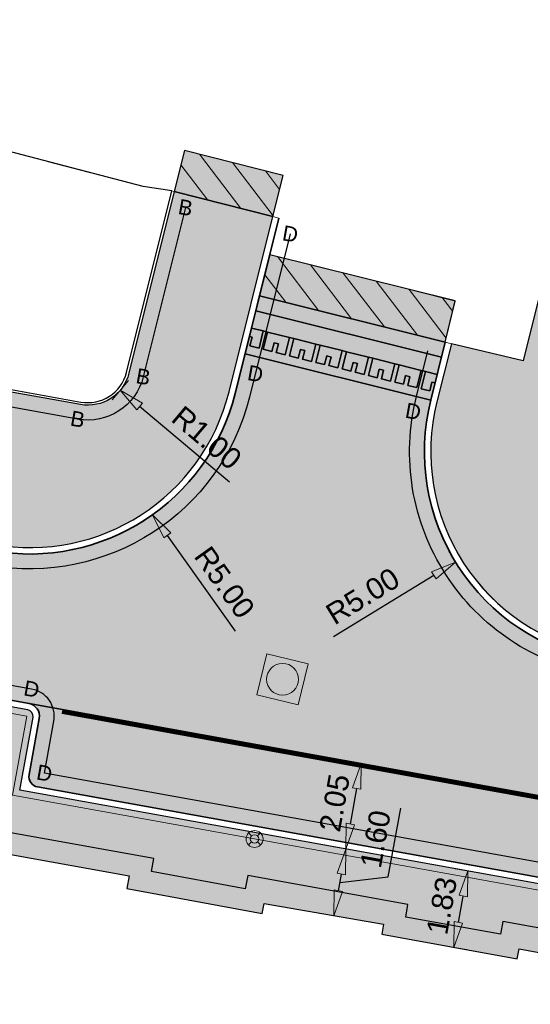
# Model space of a CAD drawing. Header units: metres. Extents: x 131295 to 132236, y 397710 to 398702.
# Tile 27 of 127: x 131347 to 131359, y 397926 to 397950. Entities that reach past the tile are written whole.
import ezdxf
from ezdxf.enums import TextEntityAlignment as Align

# ---------------------------------------------------------------- set-up
doc = ezdxf.new("R2010")
doc.units = ezdxf.units.M
doc.linetypes.add('AL-MATERIAALS', pattern=[2, 1, -1])
doc.linetypes.add('MA-1-3', pattern=[4, 1, -3])
doc.layers.get('Defpoints').update_dxf_attribs({"color": 128})
for name, color, linetype, lineweight in [('N-IE-markering 1 - 3 streep 0.10', 255, 'MA-1-3', 18), ('N-IE-te stellen putdeksel', 190, 'Continuous', 18), ('N-IE-verkeersbordpaal @ 0.2', 190, 'Continuous', 18), ('N-KO-opsluitband 60x200mm', 2, 'Continuous', 25), ('N-KO-opsluitband achterkant', 8, 'Continuous', 5), ('N-KO-tekst banden', 1, 'Continuous', 18), ('N-KO-trottoirband 130-150x250mm', 3, 'Continuous', 35), ('N-KO-trottoirband achterkant', 8, 'Continuous', 5), ("N-VH-arcering 'MAT' grijs 254", 254, 'Continuous', 18), ('N-VH-arcering herstraten', 1, 'Continuous', 18), ('X-AL-maatvoering', 1, 'Continuous', 18), ('X-AL-materiaalscheiding', 1, 'AL-MATERIAALS', 18), ('X-AL-sinusdrempel grijs', 252, 'Continuous', 25), ('X-AL-sinusdrempel wit', 255, 'Continuous', 25), ('X-AL-sinusdrempel zwart', 250, 'Continuous', 25)]:
    doc.layers.add(name, color=color, linetype=linetype, lineweight=lineweight)
doc.layers.add("N-VH-arcering 'MAT' kleur 1 (heiderood)", color=7, linetype='Continuous', lineweight=18, true_color=0xd98c8c)
doc.layers.add("N-VH-arcering 'MAT' kleur 5 (roodbruin)", color=7, linetype='Continuous', lineweight=18, true_color=0xc5a6a0)
for name, color, linetype, plot in [('X-AL-contourlijnen', 30, 'Continuous', False), ('X-AL-hulplijn bandenlijnnummers', 30, 'Continuous', False), ('X-AL-hulplijn hoogtetekst', 190, 'Continuous', False)]:
    doc.layers.add(name, color=color, linetype=linetype, plot=plot)
doc.styles.add('CS Annotative', font='arial.ttf')
doc.dimstyles.new('CS Annotative', dxfattribs={"dimtxt": 2.5, "dimasz": 3, "dimexe": 0.18, "dimexo": 0.0625, "dimgap": 1, "dimtad": 1, "dimzin": 0, "dimdsep": 46, "dimtxsty": 'CS Annotative', "dimblk": 'CS Dimensionpijl', "dimcen": 0, "dimse1": 1, "dimse2": 1, "dimclrd": 256, "dimclre": 256, "dimclrt": 2, "dimadec": 0, "dimazin": 0, "dimtm": 1e-09, "dimtfac": 1, "dimtofl": 0, "dimtmove": 1, "dimatfit": 3, "dimfxl": 1, "dimtfillclr": 256, "dimtolj": 1, "dimtzin": 0, "dimarcsym": 0})
pattern_1 = [(307.33, (0, 0), (0.3975780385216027, 0.3032024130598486), [])]

# ---------------------------------------------------------------- blocks, each defined once
blk = doc.blocks.new('CS Dimensionpijl')
h = blk.add_hatch(color=256)
h.dxf.hatch_style = 1
h.paths.add_polyline_path([(-1, -0.1666666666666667), (0, 0), (-1, 0.1666666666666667)])
at = {"flags": 128}
blk.add_lwpolyline([(0, 0.5), (0, -0.5)], dxfattribs=at)
blk.add_lwpolyline([(-1, -0.1666666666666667), (0, 0), (-1, 0.1666666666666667)], close=True, dxfattribs=at)
blk = doc.blocks.new('*D227')
at = {"layer": 'Defpoints', "color": 0, "transparency": 16777216}
for p in [(131346.8439401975, 397941.8870582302), (131349.7456175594, 397937.8151706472)]:
    blk.add_point(p, dxfattribs=at)
at = {"layer": 'X-AL-maatvoering', "lineweight": -2, "transparency": 16777216}
blk.add_line((131351.7045862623, 397935.0661743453), (131350.0938188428, 397937.3265441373), dxfattribs=at)
at = {"layer": 'X-AL-maatvoering', "lineweight": -2, "transparency": 16777216, "xscale": 0.6000000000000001, "yscale": 0.6000000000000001, "zscale": 0.6000000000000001, "rotation": 125.4741414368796}
blk.add_blockref('CS Dimensionpijl', (131349.7456175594, 397937.8151706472), dxfattribs=at)
at = {"layer": 'X-AL-maatvoering', "color": 2, "transparency": 16777216, "insert": (131351.4440782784, 397936.2162648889), "char_height": 0.5, "attachment_point": 5, "rotation": 305.4741414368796, "style": 'CS Annotative'}
blk.add_mtext('\\A1;R5.00', dxfattribs=at)
blk = doc.blocks.new('*D228')
at = {"layer": 'Defpoints', "color": 0, "transparency": 16777216}
for p in [(131361.1626603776, 397939.303095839), (131356.8960980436, 397936.6960964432)]:
    blk.add_point(p, dxfattribs=at)
at = {"layer": 'X-AL-maatvoering', "lineweight": -2, "transparency": 16777216}
blk.add_line((131354.0156737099, 397934.9360695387), (131356.3841105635, 397936.3832565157), dxfattribs=at)
at = {"layer": 'X-AL-maatvoering', "lineweight": -2, "transparency": 16777216, "xscale": 0.6000000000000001, "yscale": 0.6000000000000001, "zscale": 0.6000000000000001, "rotation": 31.42619954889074}
blk.add_blockref('CS Dimensionpijl', (131356.8960980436, 397936.6960964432), dxfattribs=at)
at = {"layer": 'X-AL-maatvoering', "color": 2, "transparency": 16777216, "insert": (131354.7065120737, 397935.8917447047), "char_height": 0.5, "attachment_point": 5, "rotation": 31.42619954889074, "style": 'CS Annotative'}
blk.add_mtext('\\A1;R5.00', dxfattribs=at)
blk = doc.blocks.new('*D250')
at = {"layer": 'Defpoints', "color": 0, "transparency": 16777216}
for p in [(131348.2169429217, 397941.4003845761), (131348.9815364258, 397940.7558717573)]:
    blk.add_point(p, dxfattribs=at)
at = {"layer": 'X-AL-maatvoering', "lineweight": -2, "transparency": 16777216}
blk.add_line((131351.5624828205, 397938.5802673), (131349.4402925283, 397940.3691640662), dxfattribs=at)
at = {"layer": 'X-AL-maatvoering', "lineweight": -2, "transparency": 16777216, "xscale": 0.6000000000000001, "yscale": 0.6000000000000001, "zscale": 0.6000000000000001, "rotation": 139.8708418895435}
blk.add_blockref('CS Dimensionpijl', (131348.9815364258, 397940.7558717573), dxfattribs=at)
at = {"layer": 'X-AL-maatvoering', "color": 2, "transparency": 16777216, "insert": (131351.0242037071, 397939.6294709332), "char_height": 0.5, "attachment_point": 5, "rotation": 319.8708418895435, "style": 'CS Annotative'}
blk.add_mtext('\\A1;R1.00', dxfattribs=at)
blk = doc.blocks.new('CS Verkeersbordpaal')
at = {"flags": 128}
for points in [[(-0.7071067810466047, 0.7071067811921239), (-0.3535533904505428, 0.3535533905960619)], [(0.3535533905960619, 0.3535533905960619), (0.7071067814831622, 0.7071067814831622)], [(-0.7071067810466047, -0.7071067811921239), (-0.3535533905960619, -0.3535533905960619)], [(0.3535533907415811, -0.3535533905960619), (0.707106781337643, -0.7071067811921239)]]:
    blk.add_lwpolyline(points, dxfattribs=at)
for radius in [1, 0.5000000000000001]:
    blk.add_circle((0, 0), radius)
blk = doc.blocks.new('CS te stellen put(deksel)')
at = {"flags": 128}
blk.add_lwpolyline([(-0.5, -0.5), (0.5, -0.5), (0.5, 0.5), (-0.5000000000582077, 0.5), (-0.5, -0.5)], close=True, dxfattribs=at)
blk.add_circle((0.0001273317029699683, 0.0003214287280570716), 0.3749999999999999)
blk = doc.blocks.new('*D613')
at = {"layer": 'Defpoints', "color": 0, "transparency": 16777216}
for p in [(131356.7839575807, 397929.4744844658), (131357.185429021, 397929.4020347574), (131356.4585, 397927.671)]:
    blk.add_point(p, dxfattribs=at)
at = {"layer": 'X-AL-maatvoering', "lineweight": -2, "transparency": 16777216}
blk.add_line((131356.9665265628, 397928.1890128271), (131357.0788738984, 397928.8115722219), dxfattribs=at)
at = {"layer": 'X-AL-maatvoering', "lineweight": -2, "transparency": 16777216, "xscale": 0.6000000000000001, "yscale": 0.6000000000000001, "zscale": 0.6000000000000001}
for p, rotation in [((131357.1854290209, 397929.4020347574), 79.77047559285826), ((131356.8599714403, 397927.5985502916), 259.7704755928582)]:
    blk.add_blockref('CS Dimensionpijl', p, dxfattribs=dict(at, rotation=rotation))
at = {"layer": 'X-AL-maatvoering', "color": 2, "transparency": 16777216, "insert": (131356.5744830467, 397928.5811779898), "char_height": 0.5, "attachment_point": 5, "rotation": 79.77047559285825, "style": 'CS Annotative'}
blk.add_mtext('\\A1;1.83', dxfattribs=at)
blk = doc.blocks.new('*D614')
at = {"layer": 'Defpoints', "color": 0, "transparency": 16777216}
for p in [(131354.0697769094, 397929.9642866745), (131354.309204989, 397929.9210793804), (131353.7855, 397928.389)]:
    blk.add_point(p, dxfattribs=at)
at = {"layer": 'X-AL-maatvoering', "lineweight": -2, "transparency": 16777216}
for p, q in [((131355.3101154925, 397929.2630581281), (131355.6031420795, 397930.8868301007)), ((131354.1314832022, 397928.9362552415), (131354.2026498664, 397929.330616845)), ((131354.1670665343, 397929.1334360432), (131355.3101154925, 397929.2630581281))]:
    blk.add_line(p, q, dxfattribs=at)
at = {"layer": 'X-AL-maatvoering', "lineweight": -2, "transparency": 16777216, "xscale": 0.6000000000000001, "yscale": 0.6000000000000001, "zscale": 0.6000000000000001}
for p, rotation in [((131354.3092049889, 397929.9210793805), 79.77047559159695), ((131354.0249280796, 397928.345792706), 259.7704755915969)]:
    blk.add_blockref('CS Dimensionpijl', p, dxfattribs=dict(at, rotation=rotation))
at = {"layer": 'X-AL-maatvoering', "color": 2, "transparency": 16777216, "insert": (131355.0085794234, 397930.1557992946), "char_height": 0.5, "attachment_point": 5, "rotation": 79.77047559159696, "style": 'CS Annotative'}
blk.add_mtext('\\A1;1.60', dxfattribs=at)
blk = doc.blocks.new('*D615')
at = {"layer": 'Defpoints', "color": 0, "transparency": 16777216}
for p in [(131354.6732683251, 397931.9384930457), (131354.6732683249, 397931.9384930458), (131354.0697769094, 397929.9642866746)]:
    blk.add_point(p, dxfattribs=at)
at = {"layer": 'X-AL-maatvoering', "lineweight": -2, "transparency": 16777216}
blk.add_line((131354.4157601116, 397930.5115419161), (131354.5667132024, 397931.3480305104), dxfattribs=at)
at = {"layer": 'X-AL-maatvoering', "lineweight": -2, "transparency": 16777216, "xscale": 0.6000000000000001, "yscale": 0.6000000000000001, "zscale": 0.6000000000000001}
for p, rotation in [((131354.6732683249, 397931.9384930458), 79.7704755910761), ((131354.3092049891, 397929.9210793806), 259.7704755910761)]:
    blk.add_blockref('CS Dimensionpijl', p, dxfattribs=dict(at, rotation=rotation))
at = {"layer": 'X-AL-maatvoering', "color": 2, "transparency": 16777216, "insert": (131354.0431872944, 397931.0106413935), "char_height": 0.5, "attachment_point": 5, "rotation": 79.7704755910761, "style": 'CS Annotative'}
blk.add_mtext('\\A1;2.05', dxfattribs=at)

msp = doc.modelspace()

# ---------------------------------------------------------------- hatches: boundary and pattern name
at = {"layer": "N-VH-arcering 'MAT' grijs 254"}
h = msp.add_hatch(color=256, dxfattribs=at)
h.dxf.hatch_style = 1
h.paths.add_polyline_path([(131350.5016745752, 397946.4133555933), (131350.2571161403, 397945.4437210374), (131352.5842457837, 397944.8567791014), (131352.8288042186, 397945.8264136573)])
h = msp.add_hatch(color=256, dxfattribs=at)
h.dxf.hatch_style = 1
edge = h.paths.add_edge_path()
edge.add_line((131351.549502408, 397940.7122457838), (131352.5842457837, 397944.8567791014))
edge.add_line((131352.5842457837, 397944.8567791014), (131350.2571161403, 397945.4437210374))
edge.add_line((131350.2571161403, 397945.4437210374), (131349.1871619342, 397941.1581552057))
edge.add_arc((131348.2169429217, 397941.400384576), 1.000000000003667, 259.80570405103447, 345.9818429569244, ccw=False)
edge.add_line((131348.0399561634, 397940.4161713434), (131345.2595608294, 397940.9161576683))
edge.add_line((131345.2595608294, 397940.9161576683), (131344.6978093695, 397937.803278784))
edge.add_line((131344.6978093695, 397937.803278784), (131344.9930406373, 397937.7500012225))
edge.add_line((131344.9930406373, 397937.7500012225), (131344.9131242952, 397937.3071543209))
edge.add_line((131344.9131242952, 397937.3071543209), (131345.9826196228, 397937.1141527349))
edge.add_arc((131346.8439401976, 397941.8870582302), 4.849999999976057, 259.7704755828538, 345.981842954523)
h = msp.add_hatch(color=256, dxfattribs=at)
h.dxf.hatch_style = 1
edge = h.paths.add_edge_path()
edge.add_line((131362.3298426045, 397940.1562312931), (131376.1443479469, 397937.6747420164))
edge.add_line((131376.1443479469, 397937.6747420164), (131375.4591707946, 397933.8779143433))
edge.add_line((131375.4591707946, 397933.8779143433), (131375.1217462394, 397932.0081163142))
edge.add_arc((131375.2693618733, 397931.9814775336), 0.1499999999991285, 169.7704755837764, 259.7704755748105)
edge.add_line((131375.2427230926, 397931.8338618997), (131375.3581578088, 397932.4735296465))
edge.add_line((131375.3581578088, 397932.4735296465), (131375.5057734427, 397932.4468908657))
edge.add_line((131375.5057734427, 397932.4468908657), (131376.391467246, 397932.2870581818))
edge.add_line((131376.391467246, 397932.2870581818), (131376.5390828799, 397932.2604194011))
edge.add_line((131376.5390828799, 397932.2604194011), (131376.4236481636, 397931.6207516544))
edge.add_arc((131376.4502869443, 397931.7683672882), 0.1499999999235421, 259.7704755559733, 349.7704755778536)
edge.add_line((131376.5979025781, 397931.7417285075), (131376.9353271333, 397933.6115265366))
edge.add_line((131376.9353271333, 397933.6115265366), (131377.6207187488, 397937.409542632))
edge.add_line((131377.6207187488, 397937.409542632), (131388.4651395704, 397935.4615674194))
edge.add_line((131388.4651395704, 397935.4615674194), (131395.1418002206, 397934.2707183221))
edge.add_line((131395.1418002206, 397934.2707183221), (131394.4523823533, 397930.4503912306))
edge.add_line((131394.4523823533, 397930.4503912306), (131394.1149577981, 397928.5805932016))
edge.add_arc((131394.2625734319, 397928.553954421), 0.1499999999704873, 169.7704755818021, 259.7704755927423)
edge.add_line((131394.2359346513, 397928.4063387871), (131394.3513693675, 397929.0460065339))
edge.add_line((131394.3513693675, 397929.0460065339), (131394.4989850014, 397929.0193677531))
edge.add_line((131394.4989850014, 397929.0193677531), (131395.3846788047, 397928.8595350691))
edge.add_line((131395.3846788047, 397928.8595350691), (131395.5322944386, 397928.8328962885))
edge.add_line((131395.5322944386, 397928.8328962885), (131395.4168597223, 397928.1932285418))
edge.add_arc((131395.443498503, 397928.3408441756), 0.1499999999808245, 259.7704755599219, 349.7704755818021)
edge.add_line((131395.5911141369, 397928.3142053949), (131395.928538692, 397930.184003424))
edge.add_line((131395.928538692, 397930.184003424), (131396.618498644, 397934.0073344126))
edge.add_line((131396.618498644, 397934.0073344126), (131412.509402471, 397931.1730330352))
edge.add_line((131412.509402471, 397931.1730330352), (131419.7245417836, 397929.885910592))
edge.add_line((131419.7245417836, 397929.885910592), (131418.6670311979, 397923.9974926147))
edge.add_line((131418.6670311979, 397923.9974926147), (131419.847956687, 397923.7843822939))
edge.add_line((131419.847956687, 397923.7843822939), (131420.9058923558, 397929.6751672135))
edge.add_line((131420.9058923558, 397929.6751672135), (131428.6123601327, 397928.3003957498))
edge.add_line((131428.6123601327, 397928.3003957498), (131444.9507375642, 397925.4286671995))
edge.add_line((131444.9507375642, 397925.4286671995), (131444.1380420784, 397920.9252118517))
edge.add_line((131444.1380420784, 397920.9252118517), (131442.3111351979, 397921.2548962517))
edge.add_line((131442.3111351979, 397921.2548962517), (131442.0980249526, 397920.0739711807))
edge.add_arc((131442.3932562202, 397920.0206936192), 0.2999999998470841, 169.7704755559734, 259.7704756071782)
edge.add_line((131442.339978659, 397919.7254623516), (131443.576423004, 397919.5023330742))
edge.add_line((131443.576423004, 397919.5023330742), (131443.6563393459, 397919.9451799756))
edge.add_line((131443.6563393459, 397919.9451799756), (131443.9515706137, 397919.8919024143))
edge.add_line((131443.9515706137, 397919.8919024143), (131446.018189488, 397919.5189594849))
edge.add_line((131446.018189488, 397919.5189594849), (131446.3134207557, 397919.4656819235))
edge.add_line((131446.3134207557, 397919.4656819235), (131446.2335044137, 397919.0228350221))
edge.add_line((131446.2335044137, 397919.0228350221), (131449.382789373, 397918.4545137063))
edge.add_arc((131449.4360669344, 397918.7497449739), 0.2999999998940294, 259.7704755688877, 349.7704756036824)
edge.add_line((131449.7312982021, 397918.6964674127), (131449.9444084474, 397919.8773924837))
edge.add_line((131449.9444084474, 397919.8773924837), (131446.2046609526, 397920.5522689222))
edge.add_line((131446.2046609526, 397920.5522689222), (131446.9495302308, 397924.6798734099))
edge.add_line((131446.9495302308, 397924.6798734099), (131468.0387509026, 397917.3295160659))
edge.add_arc((131467.7096321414, 397916.3852275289), 1.000000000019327, -10.229524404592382, 70.78470337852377, ccw=False)
edge.add_line((131468.6937363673, 397916.207635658), (131469.7208847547, 397919.601642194))
edge.add_line((131469.7208847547, 397919.601642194), (131465.8175513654, 397921.0128124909))
edge.add_line((131465.8175513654, 397921.0128124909), (131464.3862742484, 397921.499552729))
edge.add_line((131464.3862742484, 397921.499552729), (131464.0850284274, 397920.6137285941))
edge.add_line((131464.0850284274, 397920.6137285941), (131448.1858229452, 397926.1551776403))
edge.add_line((131448.1858229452, 397926.1551776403), (131448.492, 397927.037))
edge.add_line((131448.492, 397927.037), (131444.99, 397927.91))
edge.add_line((131444.99, 397927.91), (131444.8753790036, 397927.2695054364))
edge.add_line((131444.8753790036, 397927.2695054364), (131428.9262189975, 397930.072822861))
edge.add_line((131428.9262189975, 397930.072822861), (131412.8254588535, 397932.945068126))
edge.add_line((131412.8254588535, 397932.945068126), (131388.7822892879, 397937.2334075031))
edge.add_line((131388.7822892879, 397937.2334075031), (131363.9438561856, 397941.6951166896))
edge.add_line((131363.9438561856, 397941.6951166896), (131364.07, 397942.4))
edge.add_line((131364.07, 397942.4), (131358.9602732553, 397943.3144214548))
edge.add_line((131358.9602732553, 397943.3144214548), (131358.4923955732, 397941.445300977))
edge.add_line((131358.4923955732, 397941.445300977), (131356.8013946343, 397941.8533012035))
edge.add_line((131356.8013946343, 397941.8533012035), (131356.4578310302, 397940.4808397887))
edge.add_arc((131361.1626603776, 397939.3030958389), 4.849999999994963, 165.9461456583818, 259.7459520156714)
edge.add_line((131360.2992969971, 397934.5305594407), (131361.1689388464, 397939.3495762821))
edge.add_arc((131362.1530430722, 397939.1719844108), 1.00000000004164, 79.81660319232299, 169.770475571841, ccw=False)
h = msp.add_hatch(color=256, dxfattribs=at)
h.dxf.hatch_style = 1
edge = h.paths.add_edge_path()
edge.add_line((131305.9683725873, 397938.6446867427), (131304.3972268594, 397938.9282163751))
edge.add_line((131304.3972268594, 397938.9282163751), (131304.1102677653, 397937.3380666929))
edge.add_line((131304.1102677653, 397937.3380666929), (131307.9418037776, 397936.6333467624))
edge.add_line((131307.9418037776, 397936.6333467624), (131307.9524383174, 397936.6876625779))
edge.add_line((131307.9524383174, 397936.6876625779), (131311.3923371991, 397936.0733593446))
edge.add_line((131311.3923371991, 397936.0733593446), (131311.4702741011, 397936.3942461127))
edge.add_line((131311.4702741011, 397936.3942461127), (131313.2153861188, 397936.0362549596))
edge.add_line((131313.2153861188, 397936.0362549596), (131313.1698974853, 397935.7181955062))
edge.add_line((131313.1698974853, 397935.7181955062), (131316.6313671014, 397935.0993692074))
edge.add_line((131316.6313671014, 397935.0993692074), (131322.9994931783, 397933.9552348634))
edge.add_line((131322.9994931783, 397933.9552348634), (131326.690603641, 397933.2914761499))
edge.add_line((131326.690603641, 397933.2914761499), (131328.4937154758, 397932.9817477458))
edge.add_line((131328.4937154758, 397932.9817477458), (131331.202870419, 397932.5006052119))
edge.add_line((131331.202870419, 397932.5006052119), (131331.154, 397932.226))
edge.add_line((131331.154, 397932.226), (131334.354, 397931.644))
edge.add_line((131334.354, 397931.644), (131334.396, 397931.88))
edge.add_line((131334.396, 397931.88), (131337.2042140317, 397931.4347740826))
edge.add_line((131337.2042140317, 397931.4347740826), (131337.1502516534, 397931.1315569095))
edge.add_line((131337.1502516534, 397931.1315569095), (131340.345, 397930.563))
edge.add_line((131340.345, 397930.563), (131340.399164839, 397930.8673548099))
edge.add_line((131340.399164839, 397930.8673548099), (131343.2003135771, 397930.3701480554))
edge.add_line((131343.2003135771, 397930.3701480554), (131343.145, 397930.068))
edge.add_line((131343.145, 397930.068), (131346.346, 397929.482))
edge.add_line((131346.346, 397929.482), (131346.401686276, 397929.7949038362))
edge.add_line((131346.401686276, 397929.7949038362), (131349.1939817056, 397929.2913257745))
edge.add_line((131349.1939817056, 397929.2913257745), (131349.14, 397928.988))
edge.add_line((131349.14, 397928.988), (131352.332596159, 397928.3964465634))
edge.add_line((131352.332596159, 397928.3964465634), (131352.377, 397928.632))
edge.add_line((131352.377, 397928.632), (131355.194, 397928.1459999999))
edge.add_line((131355.194, 397928.1459999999), (131355.156, 397927.908))
edge.add_line((131355.156, 397927.908), (131358.355, 397927.326))
edge.add_line((131358.355, 397927.326), (131358.4, 397927.564))
edge.add_line((131358.4, 397927.564), (131361.203, 397927.046))
edge.add_line((131361.203, 397927.046), (131361.161, 397926.81))
edge.add_line((131361.161, 397926.81), (131364.367, 397926.246))
edge.add_line((131364.367, 397926.246), (131364.409, 397926.482))
edge.add_line((131364.409, 397926.482), (131367.199, 397925.969))
edge.add_line((131367.199, 397925.969), (131367.054, 397925.182))
edge.add_line((131367.054, 397925.182), (131372.193, 397924.2659999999))
edge.add_line((131372.193, 397924.2659999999), (131372.333, 397925.062))
edge.add_line((131372.333, 397925.062), (131375.132, 397924.54))
edge.add_line((131375.132, 397924.54), (131375.088, 397924.304))
edge.add_line((131375.088, 397924.304), (131378.306, 397923.739))
edge.add_line((131378.306, 397923.739), (131378.348, 397923.975))
edge.add_line((131378.348, 397923.975), (131381.137, 397923.471))
edge.add_line((131381.137, 397923.471), (131381.094, 397923.235))
edge.add_line((131381.094, 397923.235), (131384.306, 397922.66))
edge.add_line((131384.306, 397922.66), (131384.348, 397922.896))
edge.add_line((131384.348, 397922.896), (131387.15, 397922.387))
edge.add_line((131387.15, 397922.387), (131387.105, 397922.151))
edge.add_line((131387.105, 397922.151), (131390.316, 397921.58))
edge.add_line((131390.316, 397921.58), (131390.3710130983, 397921.8891212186))
edge.add_line((131390.3710130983, 397921.8891212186), (131393.1636637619, 397921.3851582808))
edge.add_line((131393.1636637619, 397921.3851582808), (131393.109, 397921.078))
edge.add_line((131393.109, 397921.078), (131396.301, 397920.506))
edge.add_line((131396.301, 397920.506), (131396.3549689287, 397920.8092539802))
edge.add_line((131396.3549689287, 397920.8092539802), (131399.1476195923, 397920.3052910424))
edge.add_line((131399.1476195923, 397920.3052910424), (131399.094, 397920.004))
edge.add_line((131399.094, 397920.004), (131402.3616196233, 397919.424))
edge.add_line((131402.3616196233, 397919.424), (131402.3616196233, 397919.7252912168))
edge.add_line((131402.3616196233, 397919.7252912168), (131405.1623656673, 397919.2198673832))
edge.add_line((131405.1623656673, 397919.2198673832), (131405.107, 397918.916))
edge.add_line((131405.107, 397918.916), (131408.313110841, 397918.3361609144))
edge.add_line((131408.313110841, 397918.3361609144), (131408.356, 397918.572))
edge.add_line((131408.356, 397918.572), (131411.0600000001, 397918.09))
edge.add_line((131411.0600000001, 397918.09), (131412.909, 397917.752))
edge.add_line((131412.909, 397917.752), (131414.4663848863, 397917.4673791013))
edge.add_line((131414.4663848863, 397917.4673791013), (131414.363, 397916.899))
edge.add_line((131414.363, 397916.899), (131413.9411507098, 397914.5797991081))
edge.add_line((131413.9411507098, 397914.5797991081), (131416.3243109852, 397914.1463159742))
edge.add_line((131416.3243109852, 397914.1463159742), (131416.6026757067, 397915.6729739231))
edge.add_arc((131411.831342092, 397916.5429598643), 4.850000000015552, 349.6664361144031, 439.770475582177)
edge.add_line((131412.6926626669, 397921.3158653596), (131410.6700502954, 397921.6808668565))
edge.add_arc((131410.6434115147, 397921.5332512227), 0.1499999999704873, 79.77047558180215, 169.7704755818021)
edge.add_line((131410.4957958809, 397921.5598900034), (131410.1850101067, 397919.8377076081))
edge.add_line((131410.1850101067, 397919.8377076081), (131381.8428084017, 397924.9523534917))
edge.add_line((131381.8428084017, 397924.9523534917), (131382.1535941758, 397926.6745358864))
edge.add_arc((131382.0059785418, 397926.701174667), 0.1500000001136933, 349.7704755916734, 439.7704755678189)
edge.add_line((131382.0326173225, 397926.848790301), (131381.9171826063, 397926.2091225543))
edge.add_line((131381.9171826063, 397926.2091225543), (131381.7695669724, 397926.2357613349))
edge.add_line((131381.7695669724, 397926.2357613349), (131380.8838731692, 397926.395594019))
edge.add_line((131380.8838731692, 397926.395594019), (131380.7362575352, 397926.4222327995))
edge.add_line((131380.7362575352, 397926.4222327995), (131380.8516922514, 397927.0619005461))
edge.add_arc((131380.8250534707, 397926.9142849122), 0.1499999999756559, 79.77047557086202, 169.7704755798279)
edge.add_line((131380.6774378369, 397926.9409236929), (131380.3666520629, 397925.2187412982))
edge.add_line((131380.3666520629, 397925.2187412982), (131346.6118771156, 397931.3101424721))
edge.add_line((131346.6118771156, 397931.3101424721), (131346.9226628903, 397933.0323248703))
edge.add_arc((131346.7750472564, 397933.058963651), 0.1500000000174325, 349.7704756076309, 439.7704748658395)
edge.add_line((131346.801686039, 397933.2065792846), (131345.6207609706, 397933.4196895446))
edge.add_arc((131345.5941221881, 397933.272073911), 0.1500000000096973, 79.77047487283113, 169.7704755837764)
edge.add_line((131345.4465065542, 397933.2987126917), (131345.1357207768, 397931.5765302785))
edge.add_line((131345.1357207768, 397931.5765302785), (131305.9683725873, 397938.6446867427))
at = {"layer": "N-VH-arcering 'MAT' kleur 1 (heiderood)"}
h = msp.add_hatch(color=256, dxfattribs=at)
h.dxf.hatch_style = 1
h.paths.add_polyline_path([(131356.8904159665, 397942.8617708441), (131352.5135855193, 397943.9545105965), (131352.2713561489, 397942.984291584), (131356.6558617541, 397941.8896356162)])
h = msp.add_hatch(color=256, dxfattribs=at)
h.dxf.hatch_style = 1
h.paths.add_polyline_path([(131352.2713561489, 397942.984291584), (131352.1830112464, 397942.6304372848), (131356.5672963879, 397941.535836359), (131356.6558617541, 397941.8896356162)])
h = msp.add_hatch(color=256, dxfattribs=at)
h.dxf.hatch_style = 1
edge = h.paths.add_edge_path()
edge.add_line((131356.3123208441, 397940.5172648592), (131351.9286704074, 397941.6117073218))
edge.add_line((131351.9286704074, 397941.6117073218), (131351.6950352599, 397940.6759113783))
edge.add_arc((131346.8439401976, 397941.8870582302), 5.000000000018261, 259.7704755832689, 345.9818429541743, ccw=False)
edge.add_line((131345.9559808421, 397936.966537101), (131345.3521684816, 397933.6205827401))
edge.add_line((131345.3521684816, 397933.6205827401), (131345.6473997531, 397933.5673051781))
edge.add_line((131345.6473997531, 397933.5673051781), (131346.8283248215, 397933.3541949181))
edge.add_line((131346.8283248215, 397933.3541949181), (131359.6708886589, 397931.0366203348))
edge.add_line((131359.6708886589, 397931.0366203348), (131360.2747010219, 397934.3825747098))
edge.add_arc((131361.1626603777, 397939.303095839), 5.000000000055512, 165.94614566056, 259.7704755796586, ccw=False)
at = {"layer": "N-VH-arcering 'MAT' kleur 5 (roodbruin)"}
h = msp.add_hatch(color=256, dxfattribs=at)
h.dxf.hatch_style = 1
edge = h.paths.add_edge_path()
edge.add_line((131360.704198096, 397930.8501488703), (131360.2908743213, 397930.9247374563))
edge.add_line((131360.2908743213, 397930.9247374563), (131359.8775505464, 397930.9993260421))
edge.add_line((131359.8775505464, 397930.9993260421), (131359.670888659, 397931.036620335))
edge.add_line((131359.670888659, 397931.036620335), (131346.8283248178, 397933.3541949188))
edge.add_arc((131346.7750472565, 397933.058963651), 0.2999999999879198, -10.229524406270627, 79.77047559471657, ccw=False)
edge.add_line((131347.0702785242, 397933.0056860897), (131346.8305294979, 397931.6771453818))
edge.add_arc((131347.0765555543, 397931.6327474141), 0.2500000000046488, 169.7704755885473, 259.7704755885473)
edge.add_line((131347.0321575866, 397931.3867213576), (131379.9996491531, 397925.4373936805))
edge.add_arc((131380.0440471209, 397925.683419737), 0.2500000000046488, 259.7704755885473, 349.7704755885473)
edge.add_line((131380.2900731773, 397925.6390217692), (131380.529822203, 397926.9675624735))
edge.add_arc((131380.8250534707, 397926.9142849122), 0.2999999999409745, 79.77047558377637, 169.7704755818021, ccw=False)
edge.add_line((131380.878331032, 397927.2095161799), (131360.704198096, 397930.8501488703))
at = {"layer": 'N-VH-arcering herstraten'}
h = msp.add_hatch(dxfattribs=at)
h.set_pattern_fill('CS-HERSTRATEN', color=256, angle=262.33)
h.set_pattern_definition(pattern_1)
h.paths.add_polyline_path([(131350.5016745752, 397946.4133555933), (131350.2571161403, 397945.4437210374), (131352.5842457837, 397944.8567791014), (131352.8288042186, 397945.8264136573)])
h = msp.add_hatch(dxfattribs=at)
h.set_pattern_fill('CS-HERSTRATEN', color=256, angle=262.33)
h.set_pattern_definition(pattern_1)
h.paths.add_polyline_path([(131356.8904159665, 397942.8617708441), (131352.5135855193, 397943.9545105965), (131352.2713561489, 397942.984291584), (131356.6558617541, 397941.8896356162)])
at = {"layer": 'X-AL-sinusdrempel grijs'}
msp.add_hatch(color=256, dxfattribs=at).paths.add_polyline_path([(131356.5672963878, 397941.535836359), (131352.1830112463, 397942.6304372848), (131352.0812749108, 397942.2229452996), (131352.3596604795, 397942.1534422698), (131352.4615334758, 397942.1280081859), (131352.9806006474, 397941.9984154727), (131353.0824736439, 397941.9729813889), (131353.6015408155, 397941.8433886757), (131353.7034138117, 397941.8179545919), (131354.2224809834, 397941.6883618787), (131354.3243539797, 397941.6629277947), (131354.8434211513, 397941.5333350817), (131354.9452941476, 397941.5079009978), (131355.4643613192, 397941.3783082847), (131355.5662343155, 397941.3528742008), (131356.0853014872, 397941.2232814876), (131356.1871744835, 397941.1978474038), (131356.4653061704, 397941.1284077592)])
at = {"layer": 'X-AL-sinusdrempel wit'}
msp.add_hatch(color=256, dxfattribs=at).paths.add_polyline_path([(131356.4143110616, 397940.9246934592), (131356.3400523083, 397940.9432332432), (131356.2891841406, 397940.7394872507), (131356.0854381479, 397940.7903554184), (131356.1871744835, 397941.1978474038), (131356.0853014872, 397941.2232814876), (131355.9835651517, 397940.8157895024), (131355.7701169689, 397940.8690799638), (131355.8209851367, 397941.0728259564), (131355.7191121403, 397941.0982600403), (131355.6682439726, 397940.8945140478), (131355.4644979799, 397940.9453822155), (131355.5662343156, 397941.3528742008), (131355.4643613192, 397941.3783082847), (131355.3626249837, 397940.9708162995), (131355.1491768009, 397941.0241067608), (131355.2000449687, 397941.2278527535), (131355.0981719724, 397941.2532868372), (131355.0473038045, 397941.0495408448), (131354.843557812, 397941.1004090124), (131354.9452941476, 397941.5079009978), (131354.8434211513, 397941.5333350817), (131354.7416848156, 397941.1258430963), (131354.5282366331, 397941.1791335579), (131354.5791048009, 397941.3828795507), (131354.4772318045, 397941.4083136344), (131354.4263636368, 397941.204567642), (131354.2226176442, 397941.2554358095), (131354.3243539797, 397941.6629277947), (131354.2224809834, 397941.6883618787), (131354.1207446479, 397941.2808698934), (131353.9072964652, 397941.334160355), (131353.9581646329, 397941.5379063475), (131353.8562916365, 397941.5633404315), (131353.8054234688, 397941.3595944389), (131353.6016774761, 397941.4104626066), (131353.7034138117, 397941.8179545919), (131353.6015408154, 397941.8433886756), (131353.4998044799, 397941.4358966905), (131353.2863562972, 397941.4891871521), (131353.3372244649, 397941.6929331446), (131353.2353514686, 397941.7183672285), (131353.1844833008, 397941.5146212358), (131352.9807373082, 397941.5654894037), (131353.0824736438, 397941.9729813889), (131352.9806006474, 397941.9984154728), (131352.8788643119, 397941.5909234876), (131352.6654161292, 397941.644213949), (131352.7162842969, 397941.8479599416), (131352.6144113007, 397941.8733940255), (131352.5635431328, 397941.6696480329), (131352.3597971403, 397941.7205162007), (131352.4615334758, 397942.1280081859), (131352.3596604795, 397942.1534422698), (131352.2579241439, 397941.7459502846), (131352.0444759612, 397941.799240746), (131352.095344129, 397942.0029867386), (131352.030406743, 397942.0191993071), (131351.9286704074, 397941.6117073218), (131356.3123208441, 397940.5172648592)])
at = {"layer": 'X-AL-sinusdrempel zwart'}
for points in [[(131352.3596604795, 397942.1534422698), (131352.0812749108, 397942.2229452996), (131352.030406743, 397942.0191993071), (131352.095344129, 397942.0029867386), (131352.0444759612, 397941.799240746), (131352.2579241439, 397941.7459502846)], [(131352.3597971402, 397941.7205162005), (131352.5635431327, 397941.6696480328), (131352.6144113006, 397941.8733940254), (131352.7162842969, 397941.8479599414), (131352.6654161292, 397941.6442139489), (131352.8788643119, 397941.5909234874), (131352.9806006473, 397941.9984154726), (131352.4615334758, 397942.1280081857)], [(131352.9807373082, 397941.5654894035), (131353.1844833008, 397941.5146212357), (131353.2353514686, 397941.7183672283), (131353.3372244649, 397941.6929331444), (131353.2863562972, 397941.489187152), (131353.4998044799, 397941.4358966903), (131353.6015408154, 397941.8433886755), (131353.0824736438, 397941.9729813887)], [(131353.6016774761, 397941.4104626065), (131353.8054234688, 397941.3595944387), (131353.8562916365, 397941.5633404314), (131353.9581646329, 397941.5379063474), (131353.9072964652, 397941.3341603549), (131354.1207446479, 397941.2808698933), (131354.2224809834, 397941.6883618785), (131353.7034138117, 397941.8179545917)], [(131354.2226176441, 397941.2554358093), (131354.4263636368, 397941.2045676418), (131354.4772318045, 397941.4083136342), (131354.5791048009, 397941.3828795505), (131354.528236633, 397941.1791335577), (131354.7416848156, 397941.1258430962), (131354.8434211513, 397941.5333350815), (131354.3243539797, 397941.6629277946)], [(131354.843557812, 397941.1004090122), (131355.0473038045, 397941.0495408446), (131355.0981719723, 397941.2532868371), (131355.2000449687, 397941.2278527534), (131355.1491768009, 397941.0241067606), (131355.3626249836, 397940.9708162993), (131355.4643613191, 397941.3783082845), (131354.9452941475, 397941.5079009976)], [(131355.4644979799, 397940.9453822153), (131355.6682439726, 397940.8945140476), (131355.7191121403, 397941.0982600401), (131355.8209851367, 397941.0728259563), (131355.7701169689, 397940.8690799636), (131355.9835651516, 397940.8157895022), (131356.0853014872, 397941.2232814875), (131355.5662343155, 397941.3528742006)], [(131356.4653061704, 397941.1284077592), (131356.1871744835, 397941.1978474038), (131356.0854381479, 397940.7903554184), (131356.2891841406, 397940.7394872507), (131356.3400523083, 397940.9432332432), (131356.4143110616, 397940.9246934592)]]:
    msp.add_hatch(color=256, dxfattribs=at).paths.add_polyline_path(points)

# ---------------------------------------------------------------- linework, layer by layer
at = {"layer": 'N-IE-markering 1 - 3 streep 0.10', "const_width": 0.1, "flags": 128}
msp.add_lwpolyline([(131347.6067286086, 397933.16291621), (131380.0821680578, 397927.3023844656)], dxfattribs=at)
at = {"layer": 'N-KO-opsluitband 60x200mm', "flags": 128}
msp.add_lwpolyline([(131350.2571161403, 397945.4437210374), (131349.1871619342, 397941.1581552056, -0.3947985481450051), (131348.0399561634, 397940.4161713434), (131345.2595608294, 397940.9161576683)], format="xyb", dxfattribs=at)
at = {"layer": 'N-KO-opsluitband achterkant', "flags": 128}
msp.add_lwpolyline([(131350.2571161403, 397945.4437210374), (131350.1989029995, 397945.4582547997), (131349.1289487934, 397941.1726889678, -0.3947985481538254), (131348.0505753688, 397940.4752241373), (131345.270763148, 397940.9751056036), (131345.2595608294, 397940.9161576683)], format="xyb", dxfattribs=at)
at = {"layer": 'N-KO-trottoirband 130-150x250mm', "ltscale": 0.8}
for points in [[(131352.72968731, 397944.8200789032), (131351.6950352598, 397940.6759113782, -0.3949762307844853), (131345.9559808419, 397936.9665371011), (131344.8864855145, 397937.159538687)], [(131380.8783310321, 397927.2095161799, 0.4142135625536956), (131380.529822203, 397926.9675624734), (131380.2900731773, 397925.6390217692, -0.4142135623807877), (131379.9996491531, 397925.4373936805), (131347.0321575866, 397931.3867213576, -0.4142135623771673), (131346.8305294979, 397931.6771453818), (131347.0702785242, 397933.0056860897, 0.4142135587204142), (131346.8283248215, 397933.3541949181), (131345.6473997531, 397933.5673051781, 0.4142135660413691), (131345.2988909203, 397933.3253514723), (131345.0591418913, 397931.9968107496, -0.414213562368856), (131344.7687178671, 397931.7951826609), (131306.3886530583, 397938.7212656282, -0.4142135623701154), (131306.1870249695, 397939.0116896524), (131306.4267739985, 397940.3402303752, 0.4142135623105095), (131306.1848202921, 397940.6887392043), (131303.1264923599, 397941.240646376, 0.4105738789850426), (131297.3294410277, 397937.2692385), (131296.7870895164, 397934.4640374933)]]:
    msp.add_lwpolyline(points, format="xyb", dxfattribs=at)
at = {"layer": 'N-KO-trottoirband 130-150x250mm'}
msp.add_lwpolyline([(131363.3957493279, 397935.4451930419), (131363.1915186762, 397934.3134731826, -0.41421356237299), (131362.6687554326, 397933.950542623), (131360.274701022, 397934.3825747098, -0.4339012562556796), (131356.3123208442, 397940.5172648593), (131356.6558617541, 397941.8896356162)], format="xyb", dxfattribs=at)
at = {"layer": 'N-KO-trottoirband achterkant', "ltscale": 0.8}
for points in [[(131352.72968731, 397944.8200789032), (131352.5842457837, 397944.8567791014), (131351.549502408, 397940.7122457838, -0.3949762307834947), (131345.9826196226, 397937.1141527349), (131344.9131242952, 397937.3071543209)], [(131356.6558617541, 397941.8896356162), (131356.8013946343, 397941.8533012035), (131356.4578310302, 397940.4808397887, 0.4339012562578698), (131360.3013398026, 397934.5301903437), (131362.6953942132, 397934.0981582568, 0.4142135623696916), (131363.0439030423, 397934.3401119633), (131363.3724480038, 397936.1607047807), (131375.4769299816, 397933.9763247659), (131375.1217462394, 397932.0081163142, 0.4142135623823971), (131375.2427230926, 397931.8338618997)], [(131296.7870895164, 397934.4640374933), (131296.9348763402, 397934.4382229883), (131297.476713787, 397937.2407651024, -0.410573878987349), (131303.0998535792, 397941.0930307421), (131306.1581815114, 397940.5411235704, -0.414213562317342), (131306.2791583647, 397940.3668691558), (131305.9683725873, 397938.6446867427), (131345.1357207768, 397931.5765302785), (131345.4465065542, 397933.2987126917, -0.4142135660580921), (131345.6207609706, 397933.4196895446), (131346.801686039, 397933.2065792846, -0.4142135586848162), (131346.9226628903, 397933.0323248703), (131346.6118771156, 397931.3101424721), (131380.3666520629, 397925.2187412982), (131380.6774378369, 397926.9409236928, -0.414213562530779), (131380.8516922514, 397927.0619005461)], [(131296.7612792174, 397934.3162747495), (131297.0541851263, 397934.2651117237), (131297.6239865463, 397937.2122917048, -0.4105738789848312), (131303.0732147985, 397940.9454151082), (131306.1315427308, 397940.3935079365), (131305.7941181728, 397938.5237098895), (131345.25669763, 397931.402275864), (131345.5941221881, 397933.2720739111), (131346.7750472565, 397933.058963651), (131346.4376227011, 397931.1891656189), (131380.4876289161, 397925.0444868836), (131380.8250534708, 397926.9142849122)]]:
    msp.add_lwpolyline(points, format="xyb", dxfattribs=at)
at = {"layer": 'X-AL-contourlijnen', "flags": 128}
for points in [[(131350.1989029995, 397945.4582547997), (131349.52, 397945.5681573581), (131346.3338915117, 397946.3964536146), (131345.270763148, 397940.9751056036), (131348.0505753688, 397940.4752241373, 0.3947985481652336), (131349.1289487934, 397941.1726889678)], [(131351.549502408, 397940.7122457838), (131352.5842457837, 397944.8567791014), (131350.2571161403, 397945.4437210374), (131349.1871619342, 397941.1581552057, -0.3947985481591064), (131348.0399561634, 397940.4161713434), (131345.2595608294, 397940.9161576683), (131344.6978093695, 397937.803278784), (131344.9930406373, 397937.7500012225), (131344.9131242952, 397937.3071543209), (131345.9826196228, 397937.1141527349, 0.3949762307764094)], [(131356.3123208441, 397940.5172648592), (131351.9286704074, 397941.6117073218), (131351.6950352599, 397940.6759113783, -0.394976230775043), (131345.9559808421, 397936.966537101), (131345.3521684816, 397933.6205827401), (131345.6473997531, 397933.5673051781), (131346.8283248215, 397933.3541949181), (131359.6708886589, 397931.0366203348), (131360.2747010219, 397934.3825747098, -0.4339012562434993)], [(131360.704198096, 397930.8501488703), (131360.2908743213, 397930.9247374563), (131359.8775505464, 397930.9993260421), (131359.670888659, 397931.036620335), (131346.8283248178, 397933.3541949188, -0.4142135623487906), (131347.0702785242, 397933.0056860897), (131346.8305294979, 397931.6771453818, 0.4142135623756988), (131347.0321575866, 397931.3867213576), (131379.9996491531, 397925.4373936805, 0.4142135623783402), (131380.2900731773, 397925.6390217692), (131380.529822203, 397926.9675624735, -0.4142135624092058), (131380.878331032, 397927.2095161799)]]:
    msp.add_lwpolyline(points, format="xyb", close=True, dxfattribs=at)
for points in [[(131350.5016745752, 397946.4133555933), (131350.2571161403, 397945.4437210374), (131352.5842457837, 397944.8567791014), (131352.8288042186, 397945.8264136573)], [(131356.8904159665, 397942.8617708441), (131352.5135855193, 397943.9545105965), (131352.2713561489, 397942.984291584), (131356.6558617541, 397941.8896356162)], [(131352.2713561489, 397942.984291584), (131352.1830112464, 397942.6304372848), (131356.5672963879, 397941.535836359), (131356.6558617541, 397941.8896356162)], [(131356.5672963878, 397941.535836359), (131352.1830112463, 397942.6304372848), (131352.0812749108, 397942.2229452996), (131352.3596604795, 397942.1534422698), (131352.4615334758, 397942.1280081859), (131352.9806006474, 397941.9984154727), (131353.0824736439, 397941.9729813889), (131353.6015408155, 397941.8433886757), (131353.7034138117, 397941.8179545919), (131354.2224809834, 397941.6883618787), (131354.3243539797, 397941.6629277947), (131354.8434211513, 397941.5333350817), (131354.9452941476, 397941.5079009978), (131355.4643613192, 397941.3783082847), (131355.5662343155, 397941.3528742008), (131356.0853014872, 397941.2232814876), (131356.1871744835, 397941.1978474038), (131356.4653061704, 397941.1284077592)], [(131356.4143110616, 397940.9246934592), (131356.3400523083, 397940.9432332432), (131356.2891841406, 397940.7394872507), (131356.0854381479, 397940.7903554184), (131356.1871744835, 397941.1978474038), (131356.0853014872, 397941.2232814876), (131355.9835651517, 397940.8157895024), (131355.7701169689, 397940.8690799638), (131355.8209851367, 397941.0728259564), (131355.7191121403, 397941.0982600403), (131355.6682439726, 397940.8945140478), (131355.4644979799, 397940.9453822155), (131355.5662343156, 397941.3528742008), (131355.4643613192, 397941.3783082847), (131355.3626249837, 397940.9708162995), (131355.1491768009, 397941.0241067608), (131355.2000449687, 397941.2278527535), (131355.0981719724, 397941.2532868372), (131355.0473038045, 397941.0495408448), (131354.843557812, 397941.1004090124), (131354.9452941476, 397941.5079009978), (131354.8434211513, 397941.5333350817), (131354.7416848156, 397941.1258430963), (131354.5282366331, 397941.1791335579), (131354.5791048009, 397941.3828795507), (131354.4772318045, 397941.4083136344), (131354.4263636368, 397941.204567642), (131354.2226176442, 397941.2554358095), (131354.3243539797, 397941.6629277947), (131354.2224809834, 397941.6883618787), (131354.1207446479, 397941.2808698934), (131353.9072964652, 397941.334160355), (131353.9581646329, 397941.5379063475), (131353.8562916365, 397941.5633404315), (131353.8054234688, 397941.3595944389), (131353.6016774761, 397941.4104626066), (131353.7034138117, 397941.8179545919), (131353.6015408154, 397941.8433886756), (131353.4998044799, 397941.4358966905), (131353.2863562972, 397941.4891871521), (131353.3372244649, 397941.6929331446), (131353.2353514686, 397941.7183672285), (131353.1844833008, 397941.5146212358), (131352.9807373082, 397941.5654894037), (131353.0824736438, 397941.9729813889), (131352.9806006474, 397941.9984154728), (131352.8788643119, 397941.5909234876), (131352.6654161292, 397941.644213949), (131352.7162842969, 397941.8479599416), (131352.6144113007, 397941.8733940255), (131352.5635431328, 397941.6696480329), (131352.3597971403, 397941.7205162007), (131352.4615334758, 397942.1280081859), (131352.3596604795, 397942.1534422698), (131352.2579241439, 397941.7459502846), (131352.0444759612, 397941.799240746), (131352.095344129, 397942.0029867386), (131352.030406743, 397942.0191993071), (131351.9286704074, 397941.6117073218), (131356.3123208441, 397940.5172648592)], [(131352.3596604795, 397942.1534422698), (131352.0812749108, 397942.2229452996), (131352.030406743, 397942.0191993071), (131352.095344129, 397942.0029867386), (131352.0444759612, 397941.799240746), (131352.2579241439, 397941.7459502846)], [(131352.3597971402, 397941.7205162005), (131352.5635431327, 397941.6696480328), (131352.6144113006, 397941.8733940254), (131352.7162842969, 397941.8479599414), (131352.6654161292, 397941.6442139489), (131352.8788643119, 397941.5909234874), (131352.9806006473, 397941.9984154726), (131352.4615334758, 397942.1280081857)], [(131352.9807373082, 397941.5654894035), (131353.1844833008, 397941.5146212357), (131353.2353514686, 397941.7183672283), (131353.3372244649, 397941.6929331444), (131353.2863562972, 397941.489187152), (131353.4998044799, 397941.4358966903), (131353.6015408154, 397941.8433886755), (131353.0824736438, 397941.9729813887)], [(131353.6016774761, 397941.4104626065), (131353.8054234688, 397941.3595944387), (131353.8562916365, 397941.5633404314), (131353.9581646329, 397941.5379063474), (131353.9072964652, 397941.3341603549), (131354.1207446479, 397941.2808698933), (131354.2224809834, 397941.6883618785), (131353.7034138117, 397941.8179545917)], [(131354.2226176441, 397941.2554358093), (131354.4263636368, 397941.2045676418), (131354.4772318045, 397941.4083136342), (131354.5791048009, 397941.3828795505), (131354.528236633, 397941.1791335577), (131354.7416848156, 397941.1258430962), (131354.8434211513, 397941.5333350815), (131354.3243539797, 397941.6629277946)], [(131354.843557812, 397941.1004090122), (131355.0473038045, 397941.0495408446), (131355.0981719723, 397941.2532868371), (131355.2000449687, 397941.2278527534), (131355.1491768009, 397941.0241067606), (131355.3626249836, 397940.9708162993), (131355.4643613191, 397941.3783082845), (131354.9452941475, 397941.5079009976)], [(131355.4644979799, 397940.9453822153), (131355.6682439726, 397940.8945140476), (131355.7191121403, 397941.0982600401), (131355.8209851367, 397941.0728259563), (131355.7701169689, 397940.8690799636), (131355.9835651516, 397940.8157895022), (131356.0853014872, 397941.2232814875), (131355.5662343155, 397941.3528742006)], [(131356.4653061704, 397941.1284077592), (131356.1871744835, 397941.1978474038), (131356.0854381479, 397940.7903554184), (131356.2891841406, 397940.7394872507), (131356.3400523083, 397940.9432332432), (131356.4143110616, 397940.9246934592)]]:
    msp.add_lwpolyline(points, close=True, dxfattribs=at)
for points in [[(131388.7822892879, 397937.2334075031), (131363.9438561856, 397941.6951166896), (131364.07, 397942.4), (131358.9602732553, 397943.3144214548), (131358.4923955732, 397941.445300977), (131356.8013946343, 397941.8533012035), (131356.4578310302, 397940.4808397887, 0.4337741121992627), (131360.2992969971, 397934.5305594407), (131361.1689388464, 397939.3495762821, -0.413977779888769), (131362.3298426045, 397940.1562312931), (131376.1443479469, 397937.6747420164), (131375.4591707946, 397933.8779143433), (131375.1217462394, 397932.0081163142, 0.4142135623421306), (131375.2427230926, 397931.8338618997), (131375.3581578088, 397932.4735296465), (131375.5057734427, 397932.4468908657), (131376.391467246, 397932.2870581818), (131376.5390828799, 397932.2604194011)], [(131380.3666520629, 397925.2187412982), (131346.6118771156, 397931.3101424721), (131346.9226628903, 397933.0323248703, 0.4142135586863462), (131346.801686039, 397933.2065792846), (131345.6207609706, 397933.4196895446, 0.4142135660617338)]]:
    msp.add_lwpolyline(points, format="xyb", dxfattribs=at)
msp.add_lwpolyline([(131346.401686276, 397929.7949038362), (131349.1939817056, 397929.2913257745), (131349.14, 397928.988), (131352.332596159, 397928.3964465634), (131352.377, 397928.632), (131355.194, 397928.1459999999), (131355.156, 397927.908), (131358.355, 397927.326), (131358.4, 397927.564), (131361.203, 397927.046), (131361.161, 397926.81), (131364.367, 397926.246), (131364.409, 397926.482), (131367.199, 397925.969), (131367.054, 397925.182), (131372.193, 397924.2659999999), (131372.333, 397925.062), (131375.132, 397924.54), (131375.088, 397924.304), (131378.306, 397923.739)], dxfattribs=at)
at = {"layer": 'X-AL-hulplijn bandenlijnnummers', "flags": 128}
msp.add_lwpolyline([(131350.5240239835, 397945.067875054), (131349.5267385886, 397941.0733749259, -0.3947985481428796), (131347.9780107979, 397940.0716967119), (131345.4928794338, 397940.5185870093)], format="xyb", dxfattribs=at)
at = {"layer": 'X-AL-hulplijn bandenlijnnummers', "ltscale": 0.8}
for points in [[(131352.9965951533, 397944.4442329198), (131352.0346119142, 397940.5911310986, -0.3949762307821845), (131345.893823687, 397936.622100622), (131345.1195596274, 397936.7618246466)], [(131380.6435493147, 397927.5384293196, 0.2846489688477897), (131380.1853857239, 397927.0297196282), (131379.9633958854, 397925.7995893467), (131347.192725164, 397931.7133986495), (131347.4147150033, 397932.9435289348, 0.4142135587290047), (131346.8904819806, 397933.6986313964), (131345.7095569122, 397933.9117416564, 0.4142135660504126), (131344.9544544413, 397933.3875086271), (131344.7324645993, 397932.157378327), (131306.5492206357, 397939.0479429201), (131306.7712104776, 397940.2780732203, 0.4142135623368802), (131306.246977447, 397941.0331756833), (131303.1886495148, 397941.585082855, 0.4105738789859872), (131296.9858045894, 397937.3356764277), (131296.5003998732, 397934.8250209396)], [(131362.4589826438, 397933.6327449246), (131360.2125438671, 397934.0381382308, -0.433901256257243), (131355.9727970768, 397940.6022566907), (131356.2434878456, 397941.6836070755)]]:
    msp.add_lwpolyline(points, format="xyb", dxfattribs=at)
at = {"layer": 'X-AL-hulplijn hoogtetekst', "flags": 128}
msp.add_lwpolyline([(131377.9011383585, 397924.3177316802), (131375.6721406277, 397924.7090877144), (131375.7279115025, 397925.0082224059), (131371.8521936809, 397925.6966016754), (131371.7505972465, 397924.9532062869), (131367.6990930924, 397925.7762171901), (131367.8195251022, 397926.4475092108), (131364.0154867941, 397927.1244990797), (131363.9621676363, 397926.8248961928), (131361.7410457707, 397927.2156362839), (131361.7964493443, 397927.5269516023), (131358.0130676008, 397928.2088558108), (131357.9559573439, 397927.906806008), (131355.7268921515, 397928.3123439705), (131355.7748267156, 397928.6125657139), (131351.9909608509, 397929.2949690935), (131351.9322871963, 397928.9791300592), (131349.7192529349, 397929.389181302), (131349.7736517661, 397929.6948509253), (131345.9972297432, 397930.3759118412)], dxfattribs=at)
at = {"layer": 'X-AL-materiaalscheiding', "flags": 128}
for points in [[(131350.1989029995, 397945.4582547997), (131349.52, 397945.5681573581), (131346.3338915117, 397946.3964536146), (131345.2636845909, 397940.9390090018), (131330.4696843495, 397943.6294031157), (131331.494, 397949.14), (131329.505, 397949.503), (131328.5208506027, 397944.0242896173), (131313.2225966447, 397946.8589307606)], [(131350.2571161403, 397945.4437210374), (131350.5016745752, 397946.4133555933), (131352.8288042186, 397945.8264136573), (131352.5842457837, 397944.8567791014)], [(131352.5842457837, 397944.8567791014), (131350.2571161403, 397945.4437210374)], [(131356.8980911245, 397942.8598546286), (131352.5135855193, 397943.9545105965)], [(131356.8013946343, 397941.8533012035), (131358.4923955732, 397941.445300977), (131358.9602732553, 397943.3144214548), (131364.07, 397942.4)], [(131356.6558617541, 397941.8896356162), (131352.2713561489, 397942.984291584)], [(131356.6558617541, 397941.8896356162), (131356.8901303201, 397942.8605869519)], [(131356.5672963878, 397941.5358363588), (131352.1830112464, 397942.6304372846)], [(131356.312320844, 397940.5172648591), (131351.9286704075, 397941.6117073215)], [(131346.8283248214, 397933.3541949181), (131380.8783310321, 397927.2095161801)]]:
    msp.add_lwpolyline(points, dxfattribs=at)

# ---------------------------------------------------------------- block references
at = {"layer": 'N-IE-te stellen putdeksel', "rotation": 346.3527616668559}
msp.add_blockref('CS te stellen put(deksel)', (131352.813, 397933.929), dxfattribs=at)
at = {"layer": 'N-IE-verkeersbordpaal @ 0.2', "xscale": 0.2, "yscale": 0.2, "zscale": 0.2}
msp.add_blockref('CS Verkeersbordpaal', (131352.1522874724, 397930.1578947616), dxfattribs=at)

# ---------------------------------------------------------------- texts
at = {"layer": 'N-KO-tekst banden', "style": 'CS Annotative'}
for s, height, p in [('B', 0.3599999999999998, (131350.5240239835, 397945.067875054)), ('D', 0.3599999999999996, (131352.9965951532, 397944.4442329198)), ('D', 0.3599999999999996, (131352.1728255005, 397941.1447280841)), ('B', 0.3599999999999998, (131349.5267385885, 397941.0733749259)), ('D', 0.3599999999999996, (131355.8980053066, 397940.2548872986)), ('B', 0.3599999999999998, (131347.9780107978, 397940.0716967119)), ('D', 0.3599999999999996, (131346.8904819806, 397933.6986313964)), ('D', 0.3599999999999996, (131347.192725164, 397931.7133986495))]:
    msp.add_text(s, height=height, rotation=349.8318182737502, dxfattribs=at).set_placement(p, align=Align.MIDDLE)

# ---------------------------------------------------------------- dimensions: what is measured, and where the dimension line sits
at = {"layer": 'X-AL-maatvoering'}
for center, mpoint, picture, middle in [((131346.8439401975, 397941.8870582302), (131349.7456175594, 397937.8151706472), '*D227', (131351.0733031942, 397935.9520459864)), ((131348.2169429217, 397941.4003845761), (131348.9815364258, 397940.7558717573), '*D250', (131350.7307657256, 397939.2813618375)), ((131361.1626603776, 397939.303095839), (131356.8960980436, 397936.6960964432), '*D228', (131354.7065120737, 397935.8917447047))]:
    dim = msp.add_radius_dim(center=center, mpoint=mpoint, dimstyle='CS Annotative', dxfattribs=at)
    dim.commit()
    dim.dimension.update_dxf_attribs({"geometry": picture, "text_midpoint": middle})
dim = msp.add_linear_dim(base=(131354.6732683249, 397931.9384930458), p1=(131354.0697769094, 397929.9642866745), p2=(131354.6732683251, 397931.9384930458), angle=259.7704755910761, dimstyle='CS Annotative', dxfattribs=at)
dim.commit()
dim.dimension.update_dxf_attribs({"geometry": '*D615', "text_midpoint": (131354.0431872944, 397931.0106413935)})
for p1, p2, distance, picture, middle in [((131353.7855, 397928.389), (131354.0697769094, 397929.9642866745), -0.24329544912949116, '*D614', (131354.8975845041, 397929.5407341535)), ((131356.4585, 397927.671), (131356.7839575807, 397929.4744844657), -0.40795622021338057, '*D613', (131356.5744830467, 397928.5811779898))]:
    dim = msp.add_aligned_dim(p1=p1, p2=p2, distance=distance, dimstyle='CS Annotative', dxfattribs=at)
    dim.commit()
    dim.dimension.update_dxf_attribs({"geometry": picture, "text_midpoint": middle})

doc.saveas('drawing.dxf')
